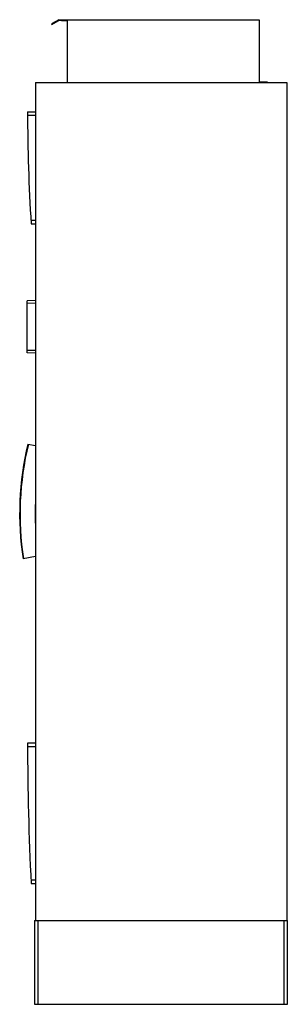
# Model space of a CAD drawing. Header units: millimetres. Extents: x 693 to 1334, y 233 to 2585.
import ezdxf

# ---------------------------------------------------------------- set-up
doc = ezdxf.new("R2010")
doc.units = ezdxf.units.MM
doc.header["$LTSCALE"] = 183.702987
doc.layers.get('0').update_dxf_attribs({"linetype": 'CONTINUOUS'})

msp = doc.modelspace()

# ---------------------------------------------------------------- linework, layer by layer
at = {"color": 7, "linetype": 'Continuous'}
for p, q in [((786.7, 2585.3), (769.3, 2575.3)), ((769.3, 2575.3), (770.1, 2574)), ((770.1, 2574), (787.1, 2583.8)), ((786.7, 2585.3), (1266.7, 2585.3)), ((793.2, 2583.8), (787.1, 2583.8)), ((793.2, 2582.3), (793.2, 2583.8)), ((806.7, 2582.3), (793.2, 2582.3)), ((806.7, 2582.3), (806.7, 2435.3)), ((1266.7, 2585.3), (1266.7, 2436.8)), ((731.3, 2435.3), (731.3, 432.8)), ((731.3, 2435.3), (1332.8, 2435.3)), ((1266.7, 2436.8), (1285.2, 2436.8)), ((1285.2, 2436.8), (1285.2, 2435.3)), ((1332.8, 2435.3), (1332.8, 432.8)), ((712.3, 2365.2), (731.3, 2365.2)), ((712.3, 2357.2), (731.3, 2357.2)), ((731.3, 2105.5), (720.3, 2105.5)), ((720.8, 2097.5), (731.3, 2097.5)), ((731.3, 1914.3), (711.3, 1913.7)), ((711.3, 1789.2), (711.3, 1913.7)), ((731.3, 1907.3), (711.3, 1907.7)), ((731.3, 1795.3), (711.3, 1795.2)), ((731.3, 1788.5), (711.3, 1789.2)), ((713.2, 1571.4), (731.3, 1568)), ((731.3, 1303), (701.6, 1296.9)), ((712.3, 857.2), (731.3, 857.2)), ((712.3, 849.2), (731.3, 849.2)), ((731.3, 529.5), (720.4, 529.5)), ((720.8, 521.5), (731.3, 521.5)), ((728.8, 432.8), (1333.8, 432.8)), ((728.8, 432.8), (728.8, 232.8)), ((737.4, 232.8), (737.4, 432.8)), ((1325.2, 432.8), (1325.2, 232.8)), ((1333.8, 232.8), (1333.8, 432.8)), ((728.8, 232.8), (1333.8, 232.8))]:
    msp.add_line(p, q, dxfattribs=at)
for centre, radius, start, end in [((4941.5, 2365.3), 4229.2, 180.0019, 183.6313), ((1403.3, 1404.8), 710, 166.4227, 188.741), ((1403.3, 1404.8), 709, 166.4187, 188.737), ((1403.3, 1404.8), 673, 176.9068, 183.0932), ((7357.5, 857.3), 6645.2, 180.00121, 182.89706)]:
    msp.add_arc(centre, radius, start, end, dxfattribs=at)

doc.saveas('drawing.dxf')
